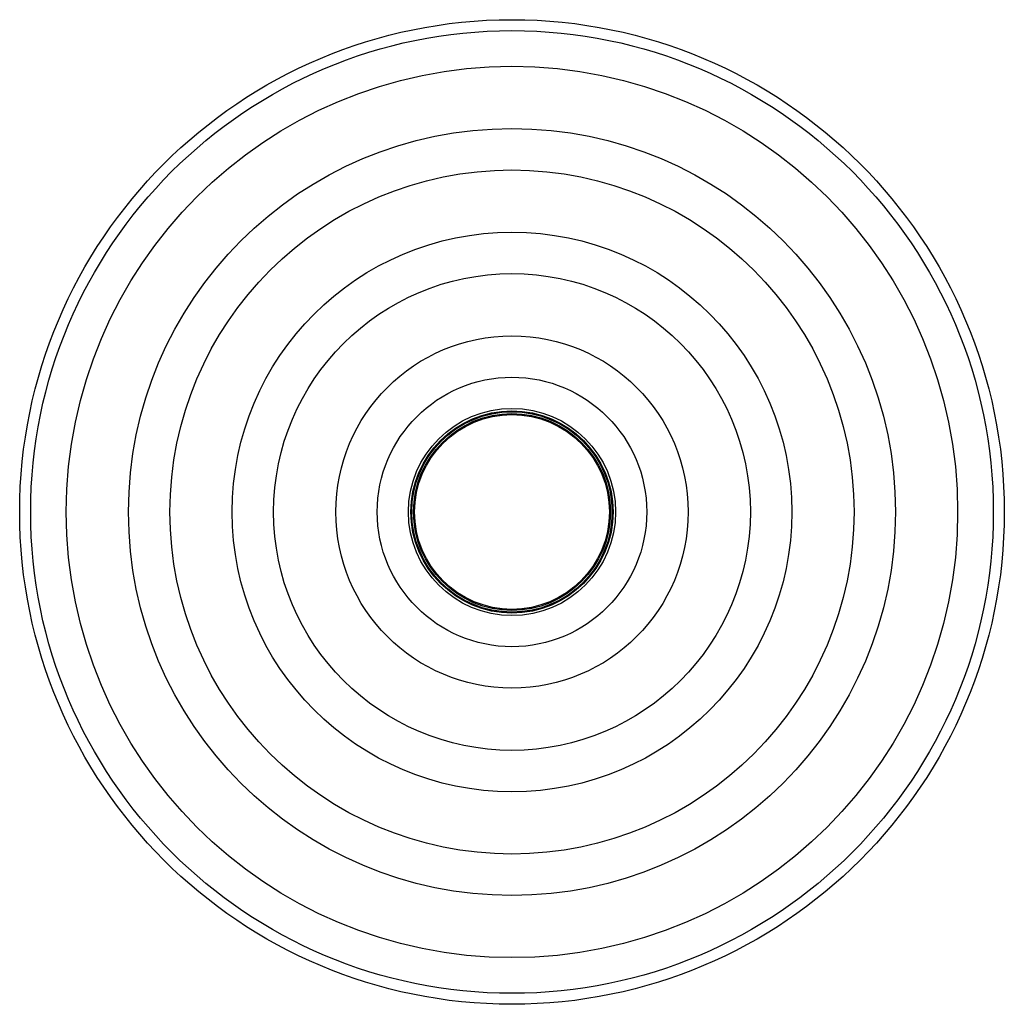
# Paper-space layout '_Derecha' of a CAD drawing. Header units: millimetres. Extents: x -303 to -18, y -140 to 145.
import ezdxf

# ---------------------------------------------------------------- set-up
doc = ezdxf.new("R2010")
doc.units = ezdxf.units.MM

psp = doc.layouts.new('_Derecha')

# ---------------------------------------------------------------- linework, layer by layer
at = {"color": 7, "linetype": 'Continuous', "lineweight": 25}
for radius in [142.5, 139.32, 129, 111, 99, 81, 69, 51, 39, 30, 29.26, 29, 28.5, 28.19, 28.19]:
    psp.add_circle((-160.97, 2.98), radius, dxfattribs=at)

doc.saveas('drawing.dxf')
